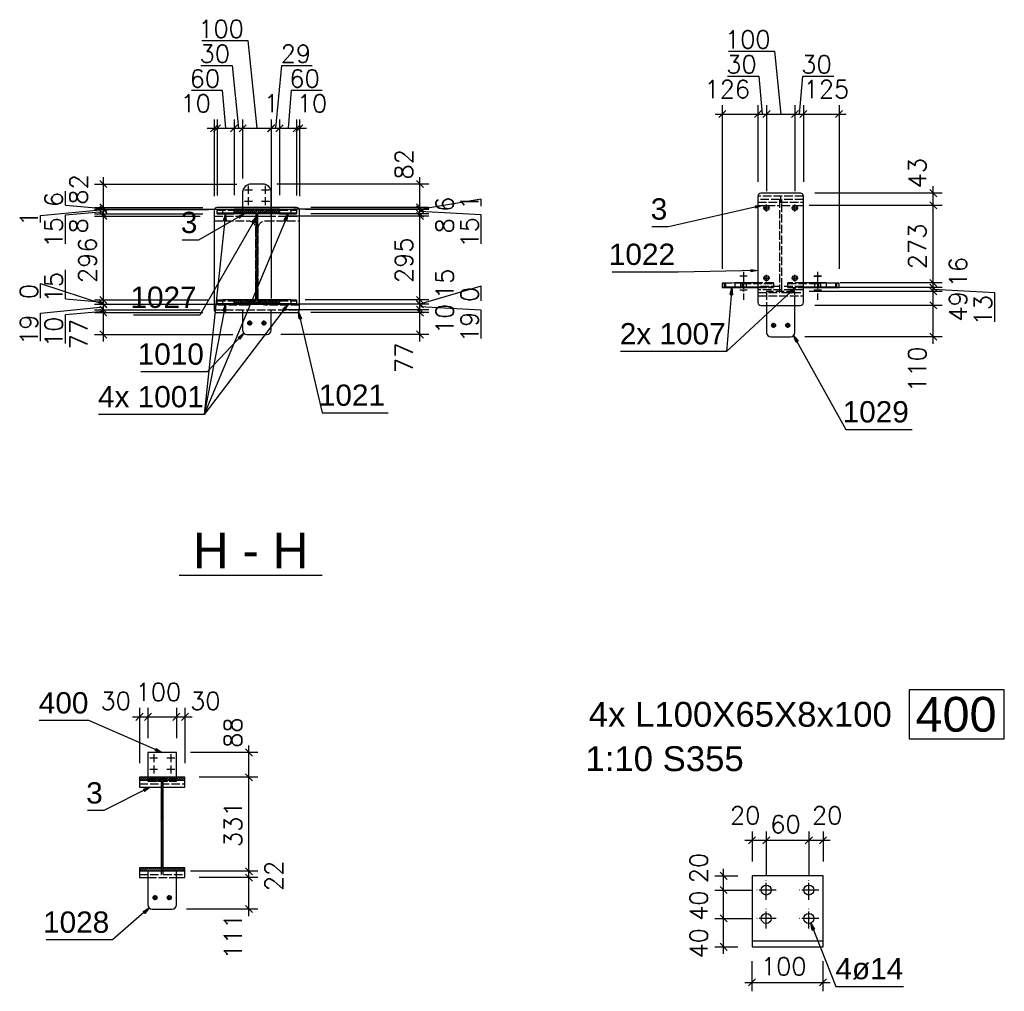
# Model space of a CAD drawing. Header units: millimetres. Extents: x 1814 to 94182, y 11562 to 49454.
# Tile 95 of 256: x 16367 to 16714, y 20871 to 21213. Entities that reach past the tile are written whole.
import ezdxf

# ---------------------------------------------------------------- set-up
doc = ezdxf.new("R2010")
doc.units = ezdxf.units.MM
doc.linetypes.add('ACAD_ISO02W100', pattern=[15, 12, -3])
doc.linetypes.add('ACAD_ISO04W100', pattern=[30, 24, -3, 0, -3])
doc.layers.add('AS_DIM_ON', color=7, linetype='Continuous')
doc.styles.add('ARIAL', font='arial.ttf')
doc.styles.add('ROMANS', font='romans')

msp = doc.modelspace()

# ---------------------------------------------------------------- hatches: boundary and pattern name
h = msp.add_hatch()
h.set_pattern_fill('HYPECUTREGION', color=10, scale=0.5, style=0, pattern_type=2)
h.set_pattern_definition([(45, (16450.6015, 21111.03636), (-0.3535534, 0.3535534), [])])
h.paths.add_polyline_path([(16458.601, 21114.54), (16450.976, 21114.54), (16450.976, 21145.247), (16458.601, 21145.247), (16458.601, 21146.397), (16442.601, 21146.397), (16442.601, 21145.247), (16450.226, 21145.247), (16450.226, 21114.54), (16442.601, 21114.54), (16442.601, 21113.39), (16458.601, 21113.39)], flags=0)
h = msp.add_hatch()
h.set_pattern_fill('HYPECUTREGION', color=10, scale=0.5, style=0, pattern_type=2)
h.set_pattern_definition([(45, (16417.28637, 20908.755), (-0.3535534, 0.3535534), [])])
h.paths.add_polyline_path([(16425.286, 20914.575), (16417.661, 20914.575), (16417.661, 20945.281), (16425.286, 20945.281), (16425.286, 20946.431), (16409.286, 20946.431), (16409.286, 20945.281), (16416.911, 20945.281), (16416.911, 20914.575), (16409.286, 20914.575), (16409.286, 20913.424), (16425.286, 20913.424)], flags=0)

# ---------------------------------------------------------------- linework, layer by layer
at = {"color": 10, "linetype": 'ACAD_ISO04W100', "ltscale": 0.25}
for p, q in [((16447.641, 21151.865), (16447.641, 21154.664)), ((16447.641, 21151.849), (16447.641, 21154.648)), ((16447.641, 21152.096), (16447.641, 21154.496)), ((16447.641, 21152.03), (16447.641, 21154.429)), ((16453.641, 21151.865), (16453.641, 21154.664)), ((16453.641, 21151.849), (16453.641, 21154.648)), ((16453.641, 21152.096), (16453.641, 21154.496)), ((16453.641, 21152.03), (16453.641, 21154.429)), ((16446.241, 21153.265), (16449.041, 21153.265)), ((16446.241, 21153.249), (16449.041, 21153.249)), ((16446.441, 21153.296), (16448.841, 21153.296)), ((16446.441, 21153.23), (16448.841, 21153.23)), ((16447.641, 21153.21), (16447.641, 21153.338)), ((16447.641, 21153.249), (16447.641, 21153.265)), ((16447.641, 21147.866), (16447.641, 21150.665)), ((16447.641, 21147.85), (16447.641, 21150.649)), ((16447.641, 21148.097), (16447.641, 21150.496)), ((16447.641, 21148.031), (16447.641, 21150.43)), ((16452.241, 21153.265), (16455.041, 21153.265)), ((16452.241, 21153.249), (16455.041, 21153.249)), ((16452.441, 21153.296), (16454.841, 21153.296)), ((16452.441, 21153.23), (16454.841, 21153.23)), ((16453.641, 21153.21), (16453.641, 21153.338)), ((16453.641, 21153.249), (16453.641, 21153.265)), ((16453.641, 21147.866), (16453.641, 21150.665)), ((16453.641, 21147.85), (16453.641, 21150.649)), ((16453.641, 21148.097), (16453.641, 21150.496)), ((16453.641, 21148.031), (16453.641, 21150.43)), ((16635.043, 21148.929), (16635.043, 21151.063)), ((16446.241, 21149.266), (16449.041, 21149.266)), ((16446.241, 21149.25), (16449.041, 21149.25)), ((16446.441, 21149.297), (16448.841, 21149.297)), ((16446.441, 21149.231), (16448.841, 21149.231)), ((16447.641, 21149.211), (16447.641, 21149.339)), ((16447.641, 21149.25), (16447.641, 21149.266)), ((16452.241, 21149.266), (16455.041, 21149.266)), ((16452.241, 21149.25), (16455.041, 21149.25)), ((16452.441, 21149.297), (16454.841, 21149.297)), ((16452.441, 21149.231), (16454.841, 21149.231)), ((16453.641, 21149.211), (16453.641, 21149.339)), ((16453.641, 21149.25), (16453.641, 21149.266)), ((16450.601, 21146.036), (16450.601, 21146.397)), ((16623.294, 21122.835), (16620.618, 21122.86)), ((16623.233, 21122.861), (16620.679, 21122.835)), ((16621.956, 21124.398), (16621.956, 21114.493)), ((16649.431, 21122.86), (16646.669, 21122.836)), ((16646.819, 21122.861), (16649.281, 21122.834)), ((16648.05, 21124.398), (16648.05, 21114.493)), ((16623.294, 21117.931), (16620.618, 21117.956)), ((16623.233, 21117.956), (16620.679, 21117.93)), ((16649.431, 21117.955), (16646.669, 21117.931)), ((16646.819, 21117.957), (16649.281, 21117.93)), ((16450.601, 21111.036), (16450.601, 21111.036)), ((16415.686, 20953.183), (16412.886, 20953.183)), ((16415.686, 20953.167), (16412.886, 20953.167)), ((16415.486, 20953.214), (16413.086, 20953.214)), ((16415.486, 20953.148), (16413.086, 20953.148)), ((16414.286, 20954.583), (16414.286, 20951.784)), ((16414.286, 20954.567), (16414.286, 20951.768)), ((16414.286, 20954.414), (16414.286, 20952.015)), ((16414.286, 20954.348), (16414.286, 20951.949)), ((16414.286, 20953.234), (16414.286, 20953.106)), ((16414.286, 20953.183), (16414.286, 20953.167)), ((16421.686, 20953.183), (16418.886, 20953.183)), ((16421.686, 20953.167), (16418.886, 20953.167)), ((16421.486, 20953.214), (16419.086, 20953.214)), ((16421.486, 20953.148), (16419.086, 20953.148)), ((16420.286, 20954.583), (16420.286, 20951.784)), ((16420.286, 20954.567), (16420.286, 20951.768)), ((16420.286, 20954.414), (16420.286, 20952.015)), ((16420.286, 20954.348), (16420.286, 20951.949)), ((16420.286, 20953.234), (16420.286, 20953.106)), ((16420.286, 20953.183), (16420.286, 20953.167)), ((16415.686, 20949.184), (16412.886, 20949.184)), ((16415.686, 20949.168), (16412.886, 20949.168)), ((16415.486, 20949.215), (16413.086, 20949.215)), ((16415.486, 20949.149), (16413.086, 20949.149)), ((16414.286, 20950.584), (16414.286, 20947.784)), ((16414.286, 20950.568), (16414.286, 20947.768)), ((16414.286, 20950.415), (16414.286, 20948.015)), ((16414.286, 20950.349), (16414.286, 20947.949)), ((16414.286, 20949.235), (16414.286, 20949.107)), ((16414.286, 20949.184), (16414.286, 20949.168)), ((16421.686, 20949.184), (16418.886, 20949.184)), ((16421.686, 20949.168), (16418.886, 20949.168)), ((16421.486, 20949.215), (16419.086, 20949.215)), ((16421.486, 20949.149), (16419.086, 20949.149)), ((16420.286, 20950.584), (16420.286, 20947.784)), ((16420.286, 20950.568), (16420.286, 20947.768)), ((16420.286, 20950.415), (16420.286, 20948.015)), ((16420.286, 20950.349), (16420.286, 20947.949)), ((16420.286, 20949.235), (16420.286, 20949.107)), ((16420.286, 20949.184), (16420.286, 20949.168)), ((16417.286, 20944.115), (16417.286, 20946.431)), ((16412.286, 20945.185), (16422.286, 20945.185)), ((16629.961, 20903.246), (16629.961, 20910.246)), ((16629.961, 20903.246), (16629.961, 20910.246)), ((16644.961, 20903.246), (16644.961, 20910.246)), ((16644.961, 20903.246), (16644.961, 20910.246)), ((16633.461, 20906.746), (16626.461, 20906.746)), ((16633.461, 20906.746), (16626.461, 20906.746)), ((16629.961, 20906.746), (16629.961, 20906.746)), ((16648.461, 20906.746), (16641.461, 20906.746)), ((16648.461, 20906.746), (16641.461, 20906.746)), ((16644.961, 20906.746), (16644.961, 20906.746)), ((16629.961, 20893.246), (16629.961, 20900.246)), ((16629.961, 20893.246), (16629.961, 20900.246)), ((16644.961, 20893.246), (16644.961, 20900.246)), ((16644.961, 20893.246), (16644.961, 20900.246)), ((16633.461, 20896.746), (16626.461, 20896.746)), ((16633.461, 20896.746), (16626.461, 20896.746)), ((16629.961, 20896.746), (16629.961, 20896.746)), ((16648.461, 20896.746), (16641.461, 20896.746)), ((16648.461, 20896.746), (16641.461, 20896.746)), ((16644.961, 20896.746), (16644.961, 20896.746)), ((16624.961, 20886.746), (16649.961, 20886.746))]:
    msp.add_line(p, q, dxfattribs=at)
at = {"color": 84, "linetype": 'ACAD_ISO02W100', "ltscale": 0.25}
for p, q in [((16448.601, 21155.264), (16448.601, 21155.248)), ((16452.681, 21155.248), (16448.601, 21155.248)), ((16452.681, 21155.264), (16452.681, 21155.248)), ((16643.043, 21151.049), (16627.043, 21151.049)), ((16445.601, 21147.036), (16445.601, 21144.036)), ((16455.681, 21144.886), (16455.681, 21147.036)), ((16634.668, 21149.899), (16627.043, 21149.899)), ((16627.043, 21148.929), (16643.043, 21148.929)), ((16627.043, 21147.779), (16630.037, 21147.779)), ((16630.048, 21147.779), (16634.668, 21147.779)), ((16634.668, 21149.899), (16634.668, 21119.193)), ((16643.043, 21149.899), (16635.418, 21149.899)), ((16635.418, 21119.193), (16635.418, 21149.899)), ((16635.418, 21147.779), (16640.037, 21147.779)), ((16640.048, 21147.779), (16643.043, 21147.779)), ((16435.601, 21144.036), (16465.601, 21144.036)), ((16436.601, 21146.036), (16442.601, 21146.036)), ((16442.601, 21146.036), (16458.601, 21146.036)), ((16445.601, 21144.036), (16445.601, 21144.02)), ((16445.601, 21144.02), (16455.681, 21144.02)), ((16455.681, 21144.036), (16455.681, 21144.886)), ((16455.681, 21144.02), (16455.681, 21144.036)), ((16458.601, 21146.036), (16464.601, 21146.036)), ((16435.601, 21142.386), (16447.426, 21142.386)), ((16453.776, 21142.386), (16465.601, 21142.386)), ((16450.126, 21139.686), (16450.126, 21115.386)), ((16451.076, 21115.386), (16451.076, 21139.686)), ((16621.651, 21120.333), (16615.633, 21120.386)), ((16615.633, 21120.386), (16615.633, 21118.886)), ((16620.856, 21120.395), (16620.856, 21118.895)), ((16621.651, 21120.333), (16632.508, 21120.333)), ((16621.651, 21118.833), (16621.651, 21120.333)), ((16623.056, 21118.896), (16623.056, 21120.396)), ((16632.508, 21120.475), (16627.043, 21120.475)), ((16634.668, 21119.193), (16627.043, 21119.193)), ((16632.508, 21118.975), (16627.043, 21118.975)), ((16632.508, 21120.475), (16632.508, 21118.975)), ((16632.508, 21118.975), (16632.508, 21118.833)), ((16634.668, 21119.193), (16634.668, 21117.073)), ((16643.043, 21119.193), (16635.418, 21119.193)), ((16635.418, 21117.073), (16635.418, 21119.193)), ((16643.043, 21120.475), (16637.543, 21120.475)), ((16637.543, 21119.193), (16637.543, 21120.475)), ((16637.543, 21120.333), (16648.4, 21120.333)), ((16637.543, 21118.975), (16637.543, 21119.193)), ((16643.043, 21118.975), (16637.543, 21118.975)), ((16637.543, 21118.833), (16637.543, 21118.975)), ((16646.952, 21120.396), (16646.952, 21118.896)), ((16654.418, 21120.386), (16648.4, 21120.333)), ((16648.4, 21120.333), (16648.4, 21118.833)), ((16649.148, 21118.895), (16649.148, 21120.395)), ((16654.418, 21118.886), (16654.418, 21120.386)), ((16620.106, 21118.847), (16621.651, 21118.833)), ((16621.651, 21118.833), (16623.805, 21118.833)), ((16627.043, 21118.833), (16632.508, 21118.833)), ((16643.043, 21118.043), (16627.043, 21118.043)), ((16627.043, 21117.073), (16634.668, 21117.073)), ((16627.043, 21115.923), (16643.043, 21115.923)), ((16640.043, 21117.493), (16630.043, 21117.493)), ((16630.043, 21117.493), (16630.043, 21112.557)), ((16635.418, 21117.073), (16643.043, 21117.073)), ((16637.543, 21118.833), (16643.043, 21118.833)), ((16640.043, 21112.557), (16640.043, 21117.493)), ((16646.203, 21118.833), (16648.4, 21118.833)), ((16648.4, 21118.833), (16649.897, 21118.846)), ((16447.426, 21112.686), (16435.601, 21112.686)), ((16436.601, 21114.18), (16442.601, 21114.18)), ((16442.601, 21114.18), (16450.226, 21114.18)), ((16450.226, 21114.54), (16450.226, 21114.18)), ((16450.976, 21114.18), (16450.976, 21114.54)), ((16450.976, 21114.18), (16458.601, 21114.18)), ((16465.601, 21112.686), (16453.776, 21112.686)), ((16458.601, 21114.18), (16464.601, 21114.18)), ((16435.601, 21111.036), (16465.601, 21111.036)), ((16445.601, 21111.036), (16445.601, 21110.036)), ((16455.601, 21110.036), (16455.601, 21111.036)), ((16422.286, 20955.167), (16412.286, 20955.167)), ((16412.286, 20946.431), (16412.286, 20945.185)), ((16412.286, 20945.969), (16422.286, 20945.969)), ((16412.286, 20945.855), (16422.286, 20945.855)), ((16422.286, 20945.185), (16422.286, 20946.431)), ((16409.286, 20944.115), (16425.286, 20944.115)), ((16412.286, 20945.185), (16422.286, 20945.185)), ((16412.286, 20945.185), (16412.286, 20945.055)), ((16412.286, 20945.055), (16422.286, 20945.055)), ((16422.286, 20945.055), (16422.286, 20945.185)), ((16416.911, 20914.575), (16416.911, 20912.259)), ((16417.661, 20912.259), (16417.661, 20914.575)), ((16409.286, 20912.259), (16416.911, 20912.259)), ((16412.286, 20911.109), (16422.286, 20911.109)), ((16417.661, 20912.259), (16425.286, 20912.259))]:
    msp.add_line(p, q, dxfattribs=at)
at = {"color": 145, "linetype": 'Continuous', "ltscale": 0.25}
for p, q in [((16452.681, 21155.264), (16448.601, 21155.264)), ((16445.601, 21152.265), (16445.601, 21147.036)), ((16455.681, 21147.036), (16455.681, 21152.265)), ((16627.043, 21151.063), (16627.043, 21113.557)), ((16642.043, 21152.063), (16628.043, 21152.063)), ((16643.043, 21113.557), (16643.043, 21151.063)), ((16464.601, 21147.036), (16436.601, 21147.036)), ((16630.037, 21147.779), (16630.048, 21147.779)), ((16640.037, 21147.779), (16640.048, 21147.779)), ((16435.601, 21146.036), (16435.601, 21111.036)), ((16438.601, 21146.336), (16436.601, 21146.296)), ((16436.601, 21145.097), (16436.601, 21146.296)), ((16436.601, 21145.097), (16438.601, 21145.137)), ((16436.601, 21144.837), (16436.601, 21145.097)), ((16436.601, 21144.837), (16442.601, 21144.837)), ((16442.601, 21146.336), (16438.601, 21146.336)), ((16438.601, 21145.137), (16438.601, 21146.336)), ((16438.601, 21145.137), (16442.601, 21145.137)), ((16458.601, 21146.397), (16442.601, 21146.397)), ((16442.601, 21145.247), (16442.601, 21146.397)), ((16450.226, 21145.247), (16442.601, 21145.247)), ((16442.601, 21145.187), (16442.601, 21145.247)), ((16442.601, 21145.137), (16442.601, 21145.187)), ((16442.601, 21144.837), (16442.601, 21145.137)), ((16442.601, 21144.886), (16450.226, 21144.886)), ((16450.226, 21145.247), (16450.226, 21114.54)), ((16458.601, 21145.247), (16450.976, 21145.247)), ((16450.976, 21114.54), (16450.976, 21145.247)), ((16450.976, 21144.886), (16458.601, 21144.886)), ((16458.601, 21146.397), (16458.601, 21145.247)), ((16462.601, 21146.336), (16458.601, 21146.336)), ((16458.601, 21145.247), (16458.601, 21145.187)), ((16458.601, 21145.187), (16458.601, 21145.137)), ((16458.601, 21145.137), (16462.601, 21145.137)), ((16458.601, 21145.137), (16458.601, 21144.837)), ((16458.601, 21144.837), (16464.601, 21144.837)), ((16464.601, 21146.296), (16462.601, 21146.336)), ((16462.601, 21146.336), (16462.601, 21145.137)), ((16462.601, 21145.137), (16464.601, 21145.097)), ((16464.601, 21146.296), (16464.601, 21145.097)), ((16464.601, 21145.097), (16464.601, 21144.837)), ((16465.601, 21111.036), (16465.601, 21146.036)), ((16614.465, 21120.411), (16614.465, 21118.911)), ((16619.009, 21120.475), (16615.307, 21120.433)), ((16615.307, 21118.933), (16615.307, 21120.433)), ((16619.009, 21118.975), (16615.307, 21118.933)), ((16627.043, 21120.475), (16619.009, 21120.475)), ((16619.009, 21118.975), (16619.009, 21120.475)), ((16627.043, 21118.975), (16619.009, 21118.975)), ((16651.042, 21120.475), (16643.043, 21120.475)), ((16651.042, 21118.975), (16643.043, 21118.975)), ((16654.744, 21120.433), (16651.042, 21120.475)), ((16651.042, 21120.475), (16651.042, 21118.975)), ((16654.744, 21118.933), (16651.042, 21118.975)), ((16654.744, 21120.433), (16654.744, 21118.933)), ((16655.586, 21118.911), (16655.586, 21120.411)), ((16615.633, 21118.886), (16620.106, 21118.847)), ((16623.805, 21118.833), (16627.043, 21118.833)), ((16643.043, 21118.833), (16646.203, 21118.833)), ((16649.897, 21118.846), (16654.418, 21118.886)), ((16438.601, 21114.48), (16436.601, 21114.44)), ((16436.601, 21113.24), (16436.601, 21114.44)), ((16436.601, 21113.24), (16438.601, 21113.28)), ((16436.601, 21112.98), (16436.601, 21113.24)), ((16436.601, 21112.98), (16442.601, 21112.98)), ((16442.601, 21114.48), (16438.601, 21114.48)), ((16438.601, 21113.28), (16438.601, 21114.48)), ((16438.601, 21113.28), (16442.601, 21113.28)), ((16450.226, 21114.54), (16442.601, 21114.54)), ((16442.601, 21113.39), (16442.601, 21114.54)), ((16458.601, 21113.39), (16442.601, 21113.39)), ((16442.601, 21113.33), (16442.601, 21113.39)), ((16442.601, 21113.28), (16442.601, 21113.33)), ((16442.601, 21112.98), (16442.601, 21113.28)), ((16442.601, 21113.03), (16458.601, 21113.03)), ((16458.601, 21114.54), (16450.976, 21114.54)), ((16458.601, 21114.54), (16458.601, 21113.39)), ((16462.601, 21114.48), (16458.601, 21114.48)), ((16458.601, 21113.39), (16458.601, 21113.33)), ((16458.601, 21113.33), (16458.601, 21113.28)), ((16458.601, 21113.28), (16462.601, 21113.28)), ((16458.601, 21113.28), (16458.601, 21112.98)), ((16458.601, 21112.98), (16464.601, 21112.98)), ((16464.601, 21114.44), (16462.601, 21114.48)), ((16462.601, 21114.48), (16462.601, 21113.28)), ((16462.601, 21113.28), (16464.601, 21113.24)), ((16464.601, 21114.44), (16464.601, 21113.24)), ((16464.601, 21113.24), (16464.601, 21112.98)), ((16628.043, 21112.557), (16642.043, 21112.557)), ((16630.043, 21112.557), (16630.043, 21103.039)), ((16640.043, 21103.039), (16640.043, 21112.557)), ((16436.601, 21110.036), (16464.601, 21110.036)), ((16445.601, 21110.036), (16445.601, 21103.836)), ((16455.601, 21103.836), (16455.601, 21110.036)), ((16447.101, 21102.336), (16454.101, 21102.336)), ((16631.543, 21101.539), (16638.543, 21101.539)), ((16422.286, 20955.183), (16412.286, 20955.183)), ((16412.286, 20955.183), (16412.286, 20946.431)), ((16422.286, 20946.431), (16422.286, 20955.183)), ((16425.286, 20946.431), (16409.286, 20946.431)), ((16409.286, 20946.431), (16409.286, 20945.281)), ((16425.286, 20945.281), (16425.286, 20946.431)), ((16416.911, 20945.281), (16409.286, 20945.281)), ((16409.286, 20945.281), (16409.286, 20942.965)), ((16409.286, 20942.965), (16416.911, 20942.965)), ((16416.911, 20945.281), (16416.911, 20914.575)), ((16425.286, 20945.281), (16417.661, 20945.281)), ((16417.661, 20914.575), (16417.661, 20945.281)), ((16417.661, 20942.965), (16425.286, 20942.965)), ((16425.286, 20942.965), (16425.286, 20945.281)), ((16416.911, 20914.575), (16409.286, 20914.575)), ((16409.286, 20914.575), (16409.286, 20913.424)), ((16425.286, 20914.575), (16417.661, 20914.575)), ((16425.286, 20913.424), (16425.286, 20914.575)), ((16425.286, 20913.424), (16409.286, 20913.424)), ((16409.286, 20913.424), (16409.286, 20911.109)), ((16409.286, 20911.109), (16412.286, 20911.109)), ((16422.286, 20913.348), (16412.286, 20913.348)), ((16412.286, 20913.348), (16412.286, 20901.555)), ((16422.286, 20901.555), (16422.286, 20913.348)), ((16422.286, 20911.109), (16425.286, 20911.109)), ((16425.286, 20911.109), (16425.286, 20913.424)), ((16649.961, 20911.746), (16624.961, 20911.746)), ((16624.961, 20911.746), (16624.961, 20886.746)), ((16649.961, 20886.746), (16649.961, 20911.746)), ((16413.786, 20900.055), (16420.786, 20900.055)), ((16649.961, 20888.746), (16624.961, 20888.746)), ((16624.961, 20886.746), (16649.961, 20886.746))]:
    msp.add_line(p, q, dxfattribs=at)
at = {"color": 0, "linetype": 'ByBlock', "lineweight": -2}
for p, q in [((16626.01, 21147.629, 674.518), (16628.54, 21147.779, 674.518)), ((16626.01, 21147.629, 674.518), (16626.195, 21146.817, 674.518)), ((16628.54, 21147.779, 674.518), (16626.195, 21146.817, 674.518)), ((16438.923, 21142.395, 536.791), (16439.601, 21144.837, 536.791)), ((16439.601, 21144.837, 536.791), (16439.752, 21142.307, 536.791)), ((16444.038, 21144.004, 547.289), (16446.414, 21144.886, 547.289)), ((16444.038, 21144.004, 547.289), (16444.453, 21143.281, 547.289)), ((16446.414, 21144.886, 547.289), (16444.453, 21143.281, 547.289)), ((16449.031, 21142.063, 490.681), (16450.641, 21144.02, 490.681)), ((16450.641, 21144.02, 490.681), (16449.753, 21141.647, 490.681)), ((16460.254, 21142.69, 536.791), (16461.601, 21144.837, 536.791)), ((16461.601, 21144.837, 536.791), (16461.023, 21142.369, 536.791)), ((16438.923, 21142.395, 536.791), (16439.752, 21142.307, 536.791)), ((16449.031, 21142.063, 490.681), (16449.753, 21141.647, 490.681)), ((16460.254, 21142.69, 536.791), (16461.023, 21142.369, 536.791)), ((16624.535, 21125.24, 821.268), (16627.043, 21124.874, 821.268)), ((16624.535, 21125.24, 821.268), (16624.552, 21124.407, 821.268)), ((16627.043, 21124.874, 821.268), (16624.552, 21124.407, 821.268)), ((16617.246, 21116.41, 808.899), (16617.87, 21118.866, 808.899)), ((16617.246, 21116.41, 808.899), (16618.077, 21116.34, 808.899)), ((16617.87, 21118.866, 808.899), (16618.077, 21116.34, 808.899)), ((16638.175, 21117.441, 808.899), (16640.293, 21118.833, 808.899)), ((16638.175, 21117.441, 808.899), (16638.741, 21116.829, 808.899)), ((16640.293, 21118.833, 808.899), (16638.741, 21116.829, 808.899)), ((16438.718, 21110.605, 536.791), (16439.601, 21112.98, 536.791)), ((16439.601, 21112.98, 536.791), (16439.536, 21110.447, 536.791)), ((16459.757, 21111.242, 536.791), (16461.601, 21112.98, 536.791)), ((16461.601, 21112.98, 536.791), (16460.42, 21110.738, 536.791)), ((16438.718, 21110.605, 536.791), (16439.536, 21110.447, 536.791)), ((16459.757, 21111.242, 536.791), (16460.42, 21110.738, 536.791)), ((16465.467, 21107.8, 529.268), (16465.309, 21110.329, 529.268)), ((16465.309, 21110.329, 529.268), (16466.279, 21107.988, 529.268)), ((16465.467, 21107.8, 529.268), (16466.279, 21107.988, 529.268)), ((16444.015, 21101.252, 527.068), (16446.041, 21102.776, 527.068)), ((16446.041, 21102.776, 527.068), (16444.619, 21100.678, 527.068)), ((16640.453, 21099.591, 793.068), (16639.604, 21101.979, 793.068)), ((16639.604, 21101.979, 793.068), (16641.182, 21099.996, 793.068)), ((16444.015, 21101.252, 527.068), (16444.619, 21100.678, 527.068)), ((16640.453, 21099.591, 793.068), (16641.182, 21099.996, 793.068)), ((16415.159, 20956.561, 600.568), (16414.827, 20955.797, 600.568)), ((16415.159, 20956.561, 600.568), (16417.286, 20955.183, 600.568)), ((16417.286, 20955.183, 600.568), (16414.827, 20955.797, 600.568)), ((16410.681, 20942.207, 605.179), (16413.099, 20942.965, 605.179)), ((16410.681, 20942.207, 605.179), (16411.057, 20941.463, 605.179)), ((16413.099, 20942.965, 605.179), (16411.057, 20941.463, 605.179)), ((16410.568, 20899.164, 660.068), (16412.726, 20900.494, 660.068)), ((16410.568, 20899.164, 660.068), (16411.116, 20898.537, 660.068)), ((16412.726, 20900.494, 660.068), (16411.116, 20898.537, 660.068)), ((16646.144, 20892.643, 2016.748), (16645.608, 20895.12, 2016.748)), ((16645.608, 20895.12, 2016.748), (16646.918, 20892.95, 2016.748)), ((16646.144, 20892.643, 2016.748), (16646.918, 20892.95, 2016.748))]:
    msp.add_line(p, q, dxfattribs=at)
at = {"color": 7}
for p, q in [((16439.601, 21144.837), (16432.101, 21074.186)), ((16461.601, 21144.837), (16432.101, 21074.186)), ((16640.293, 21118.833), (16615.987, 21096.333)), ((16461.601, 21112.98), (16432.101, 21074.186))]:
    msp.add_line(p, q, dxfattribs=at)
at = {"color": 84}
msp.add_line((16423.213, 21017.552), (16473.657, 21017.552), dxfattribs=at)
at = {"color": 7}
for points in [[(16628.54, 21147.779), (16595.565, 21140.254), (16589.738, 21140.254)], [(16450.641, 21144.02), (16430.549, 21109.18), (16407.241, 21109.18)], [(16446.414, 21144.886), (16430.101, 21135.53), (16424.274, 21135.53)], [(16627.043, 21124.874), (16599.007, 21124.31), (16575.699, 21124.31)], [(16617.87, 21118.866), (16615.987, 21096.333), (16578.702, 21096.333)], [(16439.601, 21112.98), (16432.101, 21074.186), (16394.816, 21074.186)], [(16465.309, 21110.329), (16473.563, 21074.717), (16496.871, 21074.717)], [(16446.041, 21102.776), (16433.101, 21089.186), (16409.793, 21089.186)], [(16639.604, 21101.979), (16658.004, 21068.861), (16681.312, 21068.861)], [(16417.286, 20955.183), (16391.453, 20966.405), (16373.972, 20966.405)], [(16413.099, 20942.965), (16396.786, 20934.698), (16390.959, 20934.698)], [(16412.726, 20900.494), (16399.786, 20889.202), (16376.478, 20889.202)], [(16645.608, 20895.12), (16654.461, 20872.846), (16678.342, 20872.846)]]:
    msp.add_lwpolyline(points, dxfattribs=at)
at = {"color": 7, "linetype": 'Continuous', "ltscale": 0.25}
for points in [[(16628.842, 21146.881), (16630.042, 21146.881), (16630.042, 21148.081)], [(16630.042, 21147.681), (16629.736, 21147.62), (16629.477, 21147.447), (16629.303, 21147.187), (16629.242, 21146.881), (16629.303, 21146.575), (16629.477, 21146.315), (16629.736, 21146.142), (16630.042, 21146.081), (16630.348, 21146.142), (16630.608, 21146.315), (16630.781, 21146.575), (16630.842, 21146.881), (16630.781, 21147.187), (16630.608, 21147.447), (16630.348, 21147.62), (16630.042, 21147.681)], [(16630.042, 21145.681), (16630.042, 21146.881), (16631.242, 21146.881)], [(16638.842, 21146.881), (16640.042, 21146.881), (16640.042, 21148.081)], [(16640.042, 21147.681), (16639.736, 21147.62), (16639.477, 21147.447), (16639.303, 21147.187), (16639.242, 21146.881), (16639.303, 21146.575), (16639.477, 21146.315), (16639.736, 21146.142), (16640.042, 21146.081), (16640.348, 21146.142), (16640.608, 21146.315), (16640.781, 21146.575), (16640.842, 21146.881), (16640.781, 21147.187), (16640.608, 21147.447), (16640.348, 21147.62), (16640.042, 21147.681)], [(16640.042, 21145.681), (16640.042, 21146.881), (16641.242, 21146.881)], [(16628.842, 21122.175), (16630.042, 21122.175), (16630.042, 21123.375)], [(16630.042, 21122.975), (16629.736, 21122.914), (16629.477, 21122.74), (16629.303, 21122.481), (16629.242, 21122.175), (16629.303, 21121.869), (16629.477, 21121.609), (16629.736, 21121.436), (16630.042, 21121.375), (16630.348, 21121.436), (16630.608, 21121.609), (16630.781, 21121.869), (16630.842, 21122.175), (16630.781, 21122.481), (16630.608, 21122.74), (16630.348, 21122.914), (16630.042, 21122.975)], [(16638.842, 21122.175), (16640.042, 21122.175), (16640.042, 21123.375)], [(16640.042, 21122.975), (16639.736, 21122.914), (16639.477, 21122.74), (16639.303, 21122.481), (16639.242, 21122.175), (16639.303, 21121.869), (16639.477, 21121.609), (16639.736, 21121.436), (16640.042, 21121.375), (16640.348, 21121.436), (16640.608, 21121.609), (16640.781, 21121.869), (16640.842, 21122.175), (16640.781, 21122.481), (16640.608, 21122.74), (16640.348, 21122.914), (16640.042, 21122.975)], [(16630.042, 21120.975), (16630.042, 21122.175), (16631.242, 21122.175)], [(16640.042, 21120.975), (16640.042, 21122.175), (16641.242, 21122.175)], [(16447.201, 21106.336), (16448.101, 21106.336), (16448.101, 21107.236)], [(16448.101, 21106.936), (16447.872, 21106.891), (16447.677, 21106.761), (16447.547, 21106.566), (16447.501, 21106.336), (16447.547, 21106.107), (16447.677, 21105.912), (16447.872, 21105.782), (16448.101, 21105.736), (16448.331, 21105.782), (16448.526, 21105.912), (16448.656, 21106.107), (16448.701, 21106.336), (16448.656, 21106.566), (16448.526, 21106.761), (16448.331, 21106.891), (16448.101, 21106.936)], [(16448.101, 21105.436), (16448.101, 21106.336), (16449.001, 21106.336)], [(16452.201, 21106.336), (16453.101, 21106.336), (16453.101, 21107.236)], [(16453.101, 21106.936), (16452.872, 21106.891), (16452.677, 21106.761), (16452.547, 21106.566), (16452.501, 21106.336), (16452.547, 21106.107), (16452.677, 21105.912), (16452.872, 21105.782), (16453.101, 21105.736), (16453.331, 21105.782), (16453.526, 21105.912), (16453.656, 21106.107), (16453.701, 21106.336), (16453.656, 21106.566), (16453.526, 21106.761), (16453.331, 21106.891), (16453.101, 21106.936)], [(16453.101, 21105.436), (16453.101, 21106.336), (16454.001, 21106.336)], [(16631.643, 21105.539), (16632.543, 21105.539), (16632.543, 21106.439)], [(16632.543, 21106.139), (16632.313, 21106.094), (16632.119, 21105.963), (16631.989, 21105.769), (16631.943, 21105.539), (16631.989, 21105.31), (16632.119, 21105.115), (16632.313, 21104.985), (16632.543, 21104.939), (16632.772, 21104.985), (16632.967, 21105.115), (16633.097, 21105.31), (16633.143, 21105.539), (16633.097, 21105.769), (16632.967, 21105.963), (16632.772, 21106.094), (16632.543, 21106.139)], [(16632.543, 21104.639), (16632.543, 21105.539), (16633.443, 21105.539)], [(16636.643, 21105.539), (16637.543, 21105.539), (16637.543, 21106.439)], [(16637.543, 21106.139), (16637.313, 21106.094), (16637.119, 21105.963), (16636.989, 21105.769), (16636.943, 21105.539), (16636.989, 21105.31), (16637.119, 21105.115), (16637.313, 21104.985), (16637.543, 21104.939), (16637.772, 21104.985), (16637.967, 21105.115), (16638.097, 21105.31), (16638.143, 21105.539), (16638.097, 21105.769), (16637.967, 21105.963), (16637.772, 21106.094), (16637.543, 21106.139)], [(16637.543, 21104.639), (16637.543, 21105.539), (16638.443, 21105.539)], [(16413.886, 20904.055), (16414.786, 20904.055), (16414.786, 20904.955)], [(16414.786, 20904.655), (16414.557, 20904.609), (16414.362, 20904.479), (16414.232, 20904.285), (16414.186, 20904.055), (16414.232, 20903.825), (16414.362, 20903.631), (16414.557, 20903.501), (16414.786, 20903.455), (16415.016, 20903.501), (16415.211, 20903.631), (16415.341, 20903.825), (16415.386, 20904.055), (16415.341, 20904.285), (16415.211, 20904.479), (16415.016, 20904.609), (16414.786, 20904.655)], [(16414.786, 20903.155), (16414.786, 20904.055), (16415.686, 20904.055)], [(16418.886, 20904.055), (16419.786, 20904.055), (16419.786, 20904.955)], [(16419.786, 20904.655), (16419.557, 20904.609), (16419.362, 20904.479), (16419.232, 20904.285), (16419.186, 20904.055), (16419.232, 20903.825), (16419.362, 20903.631), (16419.557, 20903.501), (16419.786, 20903.455), (16420.016, 20903.501), (16420.211, 20903.631), (16420.341, 20903.825), (16420.386, 20904.055), (16420.341, 20904.285), (16420.211, 20904.479), (16420.016, 20904.609), (16419.786, 20904.655)], [(16419.786, 20903.155), (16419.786, 20904.055), (16420.686, 20904.055)]]:
    msp.add_lwpolyline(points, dxfattribs=at)
at = {"color": 4}
msp.add_lwpolyline([(16680.227, 20959.996), (16713.78, 20959.996), (16713.78, 20977.246), (16680.227, 20977.246), (16680.227, 20959.996)], dxfattribs=at)
at = {"color": 145, "linetype": 'Continuous', "ltscale": 0.25}
for centre, radius in [((16630.042, 21146.881, 0), 0.9), ((16640.042, 21146.881), 0.9), ((16630.042, 21122.175), 0.9), ((16640.042, 21122.175), 0.9), ((16448.101, 21106.336), 0.7), ((16453.101, 21106.336), 0.7), ((16632.543, 21105.539), 0.7), ((16637.543, 21105.539), 0.7), ((16629.961, 20906.746), 1.75), ((16644.961, 20906.746), 1.75), ((16414.786, 20904.055), 0.7), ((16419.786, 20904.055), 0.7), ((16629.961, 20896.746), 1.75), ((16644.961, 20896.746), 1.75)]:
    msp.add_circle(centre, radius, dxfattribs=at)
at = {"color": 84, "linetype": 'ACAD_ISO02W100', "ltscale": 0.25, "extrusion": (-8.36092e-14, -0.999952, 0.009749)}
msp.add_circle((16621.956, 205.896, -21119.392), 1.1, dxfattribs=at)
at = {"color": 84, "linetype": 'ACAD_ISO02W100', "ltscale": 0.25, "extrusion": (2.3319e-13, -0.999952, 0.009749)}
msp.add_circle((16648.05, 205.896, -21119.392), 1.1, dxfattribs=at)
at = {"color": 84, "linetype": 'ACAD_ISO02W100', "ltscale": 0.25, "extrusion": (7.98854e-14, -0.999952, 0.009749)}
msp.add_circle((16621.956, 205.881, -21117.892), 1.1, dxfattribs=at)
at = {"color": 84, "linetype": 'ACAD_ISO02W100', "ltscale": 0.25, "extrusion": (-9.726e-14, -0.999952, 0.009749)}
msp.add_circle((16648.05, 205.881, -21117.892), 1.1, dxfattribs=at)
at = {"color": 145, "linetype": 'Continuous', "ltscale": 0.25, "extrusion": (4.54656e-14, 0.019996, 0.9998)}
msp.add_arc((-16448.601, -21148.036, 422.961), 3, 270, 0, dxfattribs=at)
at = {"color": 84, "linetype": 'ACAD_ISO02W100', "ltscale": 0.25, "extrusion": (-3.03104e-14, 0.019996, 0.9998)}
msp.add_arc((-16448.601, -21148.02, 422.96), 3, 270, 360, dxfattribs=at)
at = {"color": 145, "linetype": 'Continuous', "ltscale": 0.25, "extrusion": (8.23154e-15, 0.019996, 0.9998)}
msp.add_arc((-16452.681, -21148.036, 422.961), 3, 180, 270, dxfattribs=at)
at = {"color": 84, "linetype": 'ACAD_ISO02W100', "ltscale": 0.25, "extrusion": (6.67619e-14, 0.019996, 0.9998)}
msp.add_arc((-16452.681, -21148.02, 422.96), 3, 180, 270, dxfattribs=at)
at = {"color": 145, "linetype": 'Continuous', "ltscale": 0.25}
for centre, radius, start, end in [((16628.043, 21151.063), 1, 90, 180), ((16642.043, 21151.063), 1, 0, 90), ((16436.601, 21146.036), 1, 90, 180), ((16464.601, 21146.036), 1, 0, 90), ((16628.043, 21113.557), 1, 180, 270), ((16642.043, 21113.557), 1, 270, 0), ((16436.601, 21111.036), 1, 180, 270), ((16464.601, 21111.036), 1, 270, 0), ((16447.101, 21103.836), 1.5, 180, 270), ((16454.101, 21103.836), 1.5, 270, 0), ((16631.543, 21103.039), 1.5, 180, 270), ((16638.543, 21103.039), 1.5, 270, 0), ((16413.786, 20901.555), 1.5, 180, 270), ((16420.786, 20901.555), 1.5, 270, 0)]:
    msp.add_arc(centre, radius, start, end, dxfattribs=at)
at = {"color": 84, "linetype": 'ACAD_ISO02W100', "ltscale": 0.25, "extrusion": (3.48819e-14, 8.42125e-14, -1)}
msp.add_arc((-16447.426, 21139.686, 0), 2.7, 90, 180, dxfattribs=at)
at = {"color": 84, "linetype": 'ACAD_ISO02W100', "ltscale": 0.25, "extrusion": (-6.737e-14, 2.79056e-14, -1)}
msp.add_arc((-16453.776, 21139.686), 2.7, 0, 90, dxfattribs=at)
at = {"color": 145, "linetype": 'Continuous', "ltscale": 0.25, "extrusion": (0, -0.999952, 0.009749)}
msp.add_arc((16617.965, 205.881, -21117.908), 3.5, 139.42413, 228.21459, dxfattribs=at)
at = {"color": 145, "linetype": 'Continuous', "ltscale": 0.25, "extrusion": (2.59843e-14, -0.999952, 0.009749)}
msp.add_arc((16617.965, 205.896, -21119.407), 3.5, 139.42413, 180, dxfattribs=at)
at = {"color": 84, "linetype": 'ACAD_ISO02W100', "ltscale": 0.25, "extrusion": (2.59843e-14, -0.999952, 0.009749)}
msp.add_arc((16617.965, 205.896, -21119.407), 3.5, 180, 228.21459, dxfattribs=at)
at = {"color": 84, "linetype": 'ACAD_ISO02W100', "ltscale": 0.25, "extrusion": (-3.96562e-14, -0.999952, 0.009749)}
msp.add_arc((16652.086, 205.896, -21119.407), 3.5, 311.78541, 0, dxfattribs=at)
at = {"color": 145, "linetype": 'Continuous', "ltscale": 0.25, "extrusion": (4.17889e-14, -0.999952, 0.009749)}
msp.add_arc((16652.086, 205.881, -21117.908), 3.5, 311.78541, 40.57587, dxfattribs=at)
at = {"color": 145, "linetype": 'Continuous', "ltscale": 0.25, "extrusion": (-3.96562e-14, -0.999952, 0.009749)}
msp.add_arc((16652.086, 205.896, -21119.407), 3.5, 0, 40.57587, dxfattribs=at)
at = {"color": 84, "linetype": 'ACAD_ISO02W100', "ltscale": 0.25, "extrusion": (3.48819e-14, -8.42125e-14, -1)}
msp.add_arc((-16447.426, 21115.386, 0), 2.7, 180, 270, dxfattribs=at)
at = {"color": 84, "linetype": 'ACAD_ISO02W100', "ltscale": 0.25, "extrusion": (-6.737e-14, -2.79056e-14, -1)}
msp.add_arc((-16453.776, 21115.386, 0), 2.7, 270, 0, dxfattribs=at)
at = {"layer": 'AS_DIM_ON', "color": 8}
for p, q in [((16431.28, 21205.786), (16447.459, 21205.786)), ((16447.459, 21205.786), (16450.601, 21174.911)), ((16616.721, 21202.063), (16632.899, 21202.063)), ((16632.899, 21202.063), (16635.042, 21179.938)), ((16430.84, 21197.036), (16441.959, 21197.036)), ((16441.959, 21197.036), (16444.101, 21174.911)), ((16459.284, 21197.036), (16457.141, 21174.911)), ((16459.284, 21197.036), (16470.105, 21197.036)), ((16616.278, 21193.313), (16627.397, 21193.313)), ((16627.397, 21193.313), (16628.54, 21179.938)), ((16642.688, 21193.313), (16641.545, 21179.938)), ((16642.688, 21193.313), (16653.807, 21193.313)), ((16427.637, 21188.286), (16438.459, 21188.286)), ((16438.459, 21188.286), (16439.601, 21174.911)), ((16462.744, 21188.286), (16461.601, 21174.911)), ((16462.744, 21188.286), (16473.566, 21188.286)), ((16614.465, 21183.063), (16614.465, 21125.411)), ((16627.043, 21183.063), (16627.043, 21156.063)), ((16630.037, 21183.063), (16630.037, 21152.779)), ((16640.048, 21183.063), (16640.048, 21152.779)), ((16643.043, 21183.063), (16643.043, 21156.063)), ((16655.586, 21183.063), (16655.586, 21125.411)), ((16435.601, 21178.036), (16435.601, 21151.036)), ((16436.601, 21178.036), (16436.601, 21151.296)), ((16442.601, 21178.036), (16442.601, 21151.397)), ((16445.601, 21178.036), (16445.601, 21157.265)), ((16455.601, 21178.036), (16455.601, 21115.036)), ((16455.681, 21178.036), (16455.681, 21157.265)), ((16458.601, 21178.036), (16458.601, 21151.397)), ((16464.601, 21178.036), (16464.601, 21151.296)), ((16465.601, 21178.036), (16465.601, 21151.036)), ((16611.965, 21179.938), (16627.043, 21179.938)), ((16627.043, 21179.938), (16630.037, 21179.938)), ((16630.037, 21179.938), (16640.048, 21179.938)), ((16640.048, 21179.938), (16643.043, 21179.938)), ((16643.043, 21179.938), (16658.086, 21179.938)), ((16433.101, 21174.911), (16436.601, 21174.911)), ((16436.601, 21174.911), (16442.601, 21174.911)), ((16442.601, 21174.911), (16445.601, 21174.911)), ((16445.601, 21174.911), (16455.601, 21174.911)), ((16455.601, 21174.911), (16455.681, 21174.911)), ((16455.681, 21174.911), (16458.601, 21174.911)), ((16458.601, 21174.911), (16464.601, 21174.911)), ((16464.601, 21174.911), (16468.101, 21174.911)), ((16396.599, 21147.036), (16396.599, 21157.764)), ((16508.023, 21147.036), (16508.023, 21157.764)), ((16393.474, 21155.264), (16443.601, 21155.264)), ((16511.148, 21155.264), (16457.681, 21155.264)), ((16688.761, 21147.779), (16688.761, 21154.563)), ((16383.224, 21147.859), (16383.224, 21152.728)), ((16691.886, 21152.063), (16647.043, 21152.063)), ((16383.224, 21147.859), (16396.599, 21146.717)), ((16393.474, 21147.036), (16431.601, 21147.036)), ((16396.599, 21146.397), (16396.599, 21147.036)), ((16511.148, 21147.036), (16469.601, 21147.036)), ((16529.648, 21149.997), (16508.023, 21146.367)), ((16508.023, 21146.397), (16508.023, 21147.036)), ((16529.648, 21147.509), (16529.648, 21149.997)), ((16691.886, 21147.779), (16645.048, 21147.779)), ((16688.761, 21120.475), (16688.761, 21147.779)), ((16374.474, 21144.224), (16396.599, 21146.367)), ((16374.474, 21141.736), (16374.474, 21144.224)), ((16383.224, 21144.444), (16396.599, 21145.586)), ((16383.224, 21134.217), (16383.224, 21144.444)), ((16393.474, 21146.397), (16437.601, 21146.397)), ((16393.474, 21146.336), (16433.601, 21146.336)), ((16393.474, 21144.837), (16431.601, 21144.837)), ((16393.474, 21144.036), (16430.601, 21144.036)), ((16396.599, 21146.336), (16396.599, 21146.397)), ((16396.599, 21144.837), (16396.599, 21146.336)), ((16396.599, 21144.036), (16396.599, 21144.837)), ((16396.599, 21114.48), (16396.599, 21144.036)), ((16511.148, 21144.02), (16460.681, 21144.02)), ((16511.148, 21146.397), (16463.601, 21146.397)), ((16511.148, 21146.336), (16467.601, 21146.336)), ((16511.148, 21144.837), (16469.601, 21144.837)), ((16508.023, 21146.336), (16508.023, 21146.397)), ((16508.023, 21144.837), (16508.023, 21146.336)), ((16529.648, 21144.444), (16508.023, 21145.586)), ((16508.023, 21144.02), (16508.023, 21144.837)), ((16508.023, 21114.48), (16508.023, 21144.02)), ((16529.648, 21134.217), (16529.648, 21144.444)), ((16383.224, 21114.898), (16383.224, 21125.124)), ((16374.474, 21115.148), (16374.474, 21120.315)), ((16374.474, 21120.315), (16396.599, 21113.005)), ((16529.648, 21119.315), (16508.023, 21113.005)), ((16529.648, 21114.148), (16529.648, 21119.315)), ((16691.886, 21120.475), (16656.042, 21120.475)), ((16688.761, 21118.833), (16688.761, 21120.475)), ((16691.886, 21117.493), (16645.043, 21117.493)), ((16691.886, 21118.833), (16653.4, 21118.833)), ((16688.761, 21117.493), (16688.761, 21118.833)), ((16710.386, 21117.02), (16688.761, 21118.163)), ((16688.761, 21112.557), (16688.761, 21117.493)), ((16710.386, 21106.794), (16710.386, 21117.02)), ((16374.474, 21109.865), (16396.599, 21112.008)), ((16383.224, 21114.898), (16396.599, 21113.755)), ((16393.474, 21114.48), (16433.601, 21114.48)), ((16393.474, 21113.03), (16437.601, 21113.03)), ((16393.474, 21112.98), (16431.601, 21112.98)), ((16396.599, 21113.03), (16396.599, 21114.48)), ((16396.599, 21112.98), (16396.599, 21113.03)), ((16396.599, 21111.036), (16396.599, 21112.98)), ((16511.148, 21113.03), (16463.601, 21113.03)), ((16511.148, 21114.48), (16467.601, 21114.48)), ((16511.148, 21112.98), (16469.601, 21112.98)), ((16508.023, 21113.03), (16508.023, 21114.48)), ((16508.023, 21112.98), (16508.023, 21113.03)), ((16508.023, 21111.036), (16508.023, 21112.98)), ((16529.648, 21110.865), (16508.023, 21112.008)), ((16691.886, 21112.557), (16647.043, 21112.557)), ((16688.761, 21099.039), (16688.761, 21112.557)), ((16374.474, 21099.937), (16374.474, 21109.865)), ((16383.224, 21109.394), (16396.599, 21110.536)), ((16383.224, 21099.167), (16383.224, 21109.394)), ((16393.474, 21111.036), (16430.601, 21111.036)), ((16393.474, 21110.036), (16431.601, 21110.036)), ((16396.599, 21110.036), (16396.599, 21111.036)), ((16396.599, 21099.836), (16396.599, 21110.036)), ((16511.148, 21111.036), (16460.601, 21111.036)), ((16511.148, 21110.036), (16469.601, 21110.036)), ((16508.023, 21110.036), (16508.023, 21111.036)), ((16508.023, 21099.836), (16508.023, 21110.036)), ((16529.648, 21100.937), (16529.648, 21110.865)), ((16393.474, 21102.336), (16442.101, 21102.336)), ((16511.148, 21102.336), (16459.101, 21102.336)), ((16691.886, 21101.539), (16643.543, 21101.539)), ((16409.286, 20970.833), (16409.286, 20951.431)), ((16412.286, 20970.833), (16412.286, 20960.183)), ((16422.286, 20970.833), (16422.286, 20960.183)), ((16425.286, 20970.833), (16425.286, 20951.431)), ((16406.786, 20967.708), (16412.286, 20967.708)), ((16412.286, 20967.708), (16422.286, 20967.708)), ((16422.286, 20967.708), (16427.786, 20967.708)), ((16447.837, 20946.431), (16447.837, 20957.683)), ((16450.962, 20955.183), (16427.286, 20955.183)), ((16450.962, 20946.431), (16430.286, 20946.431)), ((16447.837, 20913.348), (16447.837, 20946.431)), ((16624.961, 20927.396), (16624.961, 20916.746)), ((16629.961, 20927.396), (16629.961, 20911.746)), ((16644.961, 20927.396), (16644.961, 20911.746)), ((16649.961, 20927.396), (16649.961, 20916.746)), ((16622.461, 20924.271), (16629.961, 20924.271)), ((16629.961, 20924.271), (16644.961, 20924.271)), ((16644.961, 20924.271), (16652.461, 20924.271)), ((16450.962, 20913.348), (16427.286, 20913.348)), ((16450.962, 20911.109), (16430.286, 20911.109)), ((16447.837, 20911.109), (16447.837, 20913.348)), ((16447.837, 20897.555), (16447.837, 20911.109)), ((16611.811, 20911.746), (16619.961, 20911.746)), ((16614.936, 20906.746), (16614.936, 20914.246)), ((16611.811, 20906.746), (16624.961, 20906.746)), ((16614.936, 20896.746), (16614.936, 20906.746)), ((16450.962, 20900.055), (16425.786, 20900.055)), ((16611.811, 20896.746), (16624.961, 20896.746)), ((16614.936, 20884.246), (16614.936, 20896.746)), ((16611.811, 20886.746), (16619.961, 20886.746)), ((16624.961, 20871.096), (16624.961, 20881.746)), ((16649.961, 20871.096), (16649.961, 20881.746)), ((16622.461, 20874.221), (16652.461, 20874.221))]:
    msp.add_line(p, q, dxfattribs=at)
at = {"layer": 'AS_DIM_ON', "color": 8, "linetype": 'ByBlock', "lineweight": -2}
for p, q in [((16615.715, 21181.188), (16613.215, 21178.688)), ((16625.793, 21178.688), (16628.293, 21181.188)), ((16628.293, 21181.188), (16625.793, 21178.688)), ((16628.787, 21178.688), (16631.287, 21181.188)), ((16631.287, 21181.188), (16628.787, 21178.688)), ((16638.798, 21178.688), (16641.298, 21181.188)), ((16641.298, 21181.188), (16638.798, 21178.688)), ((16641.793, 21178.688), (16644.293, 21181.188)), ((16644.293, 21181.188), (16641.793, 21178.688)), ((16654.336, 21178.688), (16656.836, 21181.188)), ((16436.851, 21176.161), (16434.351, 21173.661)), ((16435.351, 21173.661), (16437.851, 21176.161)), ((16437.851, 21176.161), (16435.351, 21173.661)), ((16441.351, 21173.661), (16443.851, 21176.161)), ((16443.851, 21176.161), (16441.351, 21173.661)), ((16444.351, 21173.661), (16446.851, 21176.161)), ((16446.851, 21176.161), (16444.351, 21173.661)), ((16454.351, 21173.661), (16456.851, 21176.161)), ((16456.851, 21176.161), (16454.351, 21173.661)), ((16454.431, 21173.661), (16456.931, 21176.161)), ((16456.931, 21176.161), (16454.431, 21173.661)), ((16457.351, 21173.661), (16459.851, 21176.161)), ((16459.851, 21176.161), (16457.351, 21173.661)), ((16463.351, 21173.661), (16465.851, 21176.161)), ((16465.851, 21176.161), (16463.351, 21173.661)), ((16464.351, 21173.661), (16466.851, 21176.161)), ((16397.849, 21154.014), (16395.349, 21156.514)), ((16509.273, 21154.014), (16506.773, 21156.514)), ((16690.011, 21150.813), (16687.511, 21153.313)), ((16397.849, 21145.786), (16395.349, 21148.286)), ((16395.349, 21148.286), (16397.849, 21145.786)), ((16397.849, 21145.147), (16395.349, 21147.647)), ((16395.349, 21147.647), (16397.849, 21145.147)), ((16397.849, 21145.086), (16395.349, 21147.586)), ((16395.349, 21147.586), (16397.849, 21145.086)), ((16509.273, 21145.786), (16506.773, 21148.286)), ((16506.773, 21148.286), (16509.273, 21145.786)), ((16509.273, 21145.147), (16506.773, 21147.647)), ((16506.773, 21147.647), (16509.273, 21145.147)), ((16509.273, 21145.086), (16506.773, 21147.586)), ((16506.773, 21147.586), (16509.273, 21145.086)), ((16690.011, 21146.529), (16687.511, 21149.029)), ((16687.511, 21149.029), (16690.011, 21146.529)), ((16397.849, 21143.587), (16395.349, 21146.087)), ((16395.349, 21146.087), (16397.849, 21143.587)), ((16397.849, 21142.786), (16395.349, 21145.286)), ((16395.349, 21145.286), (16397.849, 21142.786)), ((16509.273, 21143.587), (16506.773, 21146.087)), ((16506.773, 21146.087), (16509.273, 21143.587)), ((16509.273, 21142.77), (16506.773, 21145.27)), ((16506.773, 21145.27), (16509.273, 21142.77)), ((16690.011, 21119.225), (16687.511, 21121.725)), ((16687.511, 21121.725), (16690.011, 21119.225)), ((16690.011, 21117.583), (16687.511, 21120.083)), ((16687.511, 21120.083), (16690.011, 21117.583)), ((16397.849, 21113.23), (16395.349, 21115.73)), ((16395.349, 21115.73), (16397.849, 21113.23)), ((16509.273, 21113.23), (16506.773, 21115.73)), ((16506.773, 21115.73), (16509.273, 21113.23)), ((16690.011, 21116.243), (16687.511, 21118.743)), ((16687.511, 21118.743), (16690.011, 21116.243)), ((16397.849, 21111.78), (16395.349, 21114.28)), ((16395.349, 21114.28), (16397.849, 21111.78)), ((16397.849, 21111.73), (16395.349, 21114.23)), ((16395.349, 21114.23), (16397.849, 21111.73)), ((16397.849, 21109.786), (16395.349, 21112.286)), ((16395.349, 21112.286), (16397.849, 21109.786)), ((16509.273, 21111.78), (16506.773, 21114.28)), ((16506.773, 21114.28), (16509.273, 21111.78)), ((16509.273, 21111.73), (16506.773, 21114.23)), ((16506.773, 21114.23), (16509.273, 21111.73)), ((16509.273, 21109.786), (16506.773, 21112.286)), ((16506.773, 21112.286), (16509.273, 21109.786)), ((16690.011, 21111.307), (16687.511, 21113.807)), ((16687.511, 21113.807), (16690.011, 21111.307)), ((16397.849, 21108.786), (16395.349, 21111.286)), ((16395.349, 21111.286), (16397.849, 21108.786)), ((16509.273, 21108.786), (16506.773, 21111.286)), ((16506.773, 21111.286), (16509.273, 21108.786)), ((16395.349, 21103.586), (16397.849, 21101.086)), ((16506.773, 21103.586), (16509.273, 21101.086)), ((16687.511, 21102.789), (16690.011, 21100.289)), ((16410.536, 20968.958), (16408.036, 20966.458)), ((16411.036, 20966.458), (16413.536, 20968.958)), ((16413.536, 20968.958), (16411.036, 20966.458)), ((16421.036, 20966.458), (16423.536, 20968.958)), ((16423.536, 20968.958), (16421.036, 20966.458)), ((16424.036, 20966.458), (16426.536, 20968.958)), ((16449.087, 20953.933), (16446.587, 20956.433)), ((16449.087, 20945.181), (16446.587, 20947.681)), ((16446.587, 20947.681), (16449.087, 20945.181)), ((16626.211, 20925.521), (16623.711, 20923.021)), ((16628.711, 20923.021), (16631.211, 20925.521)), ((16631.211, 20925.521), (16628.711, 20923.021)), ((16643.711, 20923.021), (16646.211, 20925.521)), ((16646.211, 20925.521), (16643.711, 20923.021)), ((16648.711, 20923.021), (16651.211, 20925.521)), ((16449.087, 20912.098), (16446.587, 20914.598)), ((16446.587, 20914.598), (16449.087, 20912.098)), ((16449.087, 20909.859), (16446.587, 20912.359)), ((16446.587, 20912.359), (16449.087, 20909.859)), ((16616.186, 20910.496), (16613.686, 20912.996)), ((16616.186, 20905.496), (16613.686, 20907.996)), ((16613.686, 20907.996), (16616.186, 20905.496)), ((16446.587, 20901.305), (16449.087, 20898.805)), ((16616.186, 20895.496), (16613.686, 20897.996)), ((16613.686, 20897.996), (16616.186, 20895.496)), ((16613.686, 20887.996), (16616.186, 20885.496)), ((16626.211, 20875.471), (16623.711, 20872.971)), ((16648.711, 20872.971), (16651.211, 20875.471))]:
    msp.add_line(p, q, dxfattribs=at)

# ---------------------------------------------------------------- texts
at = {"color": 7, "style": 'ARIAL'}
for s, p in [('3', (16589.298, 21142.754)), ('3', (16423.834, 21138.03)), ('1022', (16574.558, 21126.81)), ('1027', (16406.1, 21111.68)), ('2x 1007', (16578.395, 21098.833)), ('1010', (16408.652, 21091.686)), ('4x 1001', (16394.683, 21076.686)), ('1021', (16472.422, 21077.217)), ('1029', (16656.863, 21071.361)), ('400', (16373.839, 20968.905)), ('3', (16390.519, 20937.198)), ('1028', (16375.337, 20891.702)), ('4ø14', (16654.328, 20875.346))]:
    msp.add_text(s, height=7.5, dxfattribs=at).set_placement(p)
at = {"color": 84, "style": 'ARIAL'}
msp.add_text(' H - H ', height=12.5, dxfattribs=at).set_placement((16423.213, 21020.052))
at = {"color": 4, "style": 'ARIAL'}
msp.add_text('400', height=12.25, dxfattribs=at).set_placement((16682.51, 20962.496))
at = {"color": 30, "style": 'ARIAL'}
for s, p in [('4x L100X65X8x100 ', (16567.469, 20964.246)), ('1:10 S355', (16566.293, 20948.621))]:
    msp.add_text(s, height=8.75, dxfattribs=at).set_placement(p)
at = {"layer": 'AS_DIM_ON', "color": 9, "style": 'ROMANS'}
for s, p in [('100', (16429.981, 21206.786)), ('100', (16615.422, 21203.063)), ('30', (16430.448, 21198.036)), ('29', (16458.992, 21198.036)), ('30', (16615.887, 21194.313)), ('30', (16642.297, 21194.313)), ('60', (16426.959, 21189.286)), ('60', (16462.066, 21189.286)), ('126', (16608.191, 21185.563)), ('125', (16643.119, 21185.563)), ('10', (16423.702, 21180.536)), ('1', (16453.099, 21180.536)), ('10', (16464.678, 21180.536)), ('100', (16407.898, 20973.333)), ('30', (16395.562, 20970.208)), ('30', (16427.11, 20970.208)), ('20', (16617.175, 20929.896)), ('20', (16646.044, 20929.896)), ('60', (16631.372, 20926.771)), ('100', (16628.073, 20876.721))]:
    msp.add_text(s, height=6.25, dxfattribs=at).set_placement(p)
for s, p in [('82', (16505.523, 21156.881)), ('43', (16686.261, 21153.746)), ('82', (16390.974, 21148.028)), ('6', (16382.224, 21147.181)), ('1', (16528.648, 21146.211)), ('6', (16519.898, 21145.478)), ('1', (16373.474, 21140.437)), ('15', (16382.224, 21132.919)), ('8', (16390.974, 21137.912)), ('8', (16519.898, 21137.912)), ('15', (16528.648, 21132.919)), ('273', (16686.261, 21125.299)), ('296', (16394.099, 21120.43)), ('295', (16505.523, 21120.422)), ('16', (16700.636, 21118.91)), ('15', (16382.224, 21113.599)), ('15', (16519.898, 21114.791)), ('0', (16373.474, 21114.765)), ('0', (16528.648, 21113.765)), ('49', (16700.636, 21106.856)), ('13', (16709.386, 21105.495)), ('10', (16519.898, 21102.44)), ('19', (16528.648, 21099.638)), ('19', (16373.474, 21098.638)), ('10', (16382.224, 21097.869)), ('77', (16390.974, 21097.094)), ('77', (16505.523, 21088.769)), ('110', (16686.261, 21082.062)), ('88', (16445.337, 20956.8)), ('331', (16445.337, 20921.856)), ('20', (16609.311, 20909.138)), ('22', (16459.712, 20906.377)), ('40', (16609.311, 20895.869)), ('111', (16445.337, 20882.364)), ('40', (16609.311, 20882.625))]:
    msp.add_text(s, height=6.25, rotation=90, dxfattribs=at).set_placement(p)

doc.saveas('drawing.dxf')
